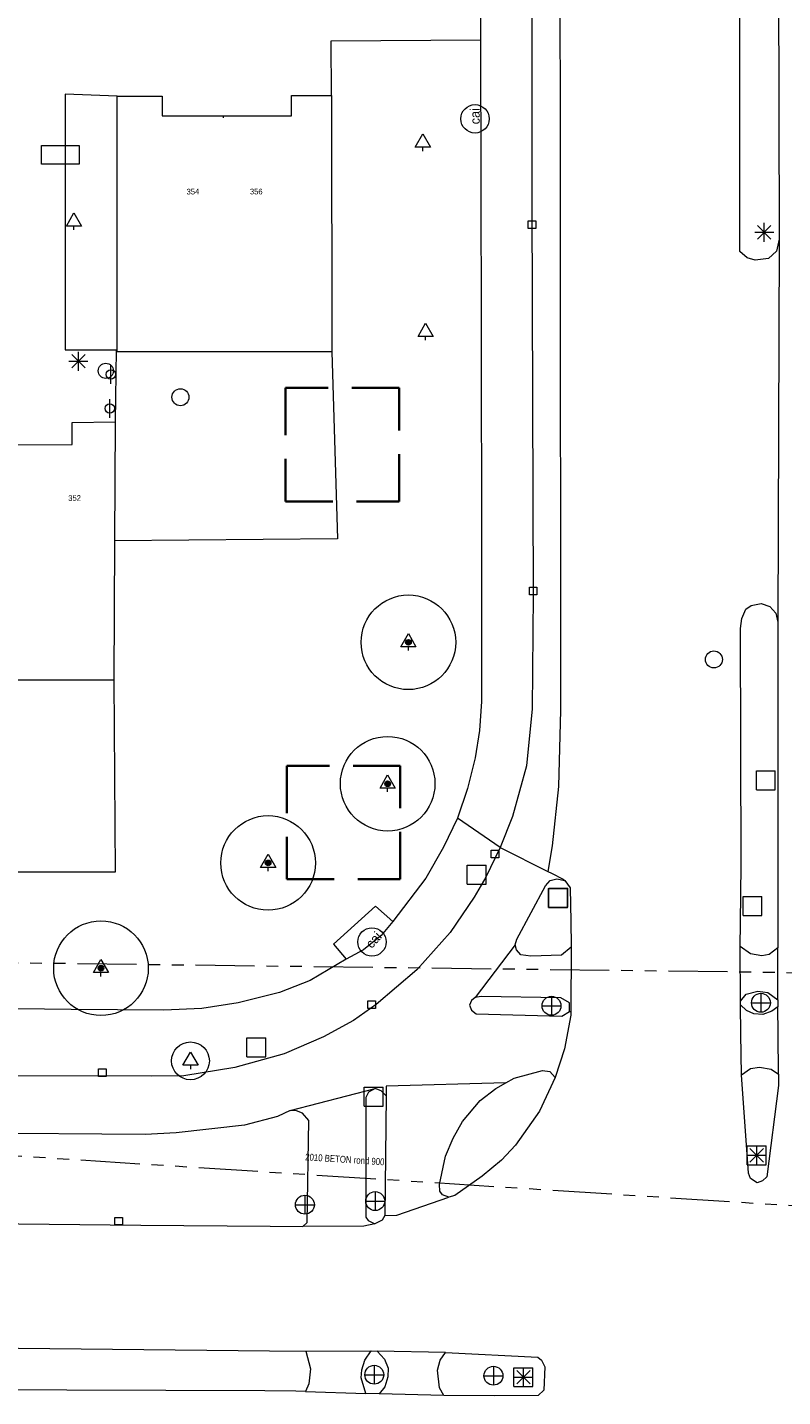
# Model space of a CAD drawing. Header units: millimetres. Extents: x 812 to 183790, y 13 to 580968.
# Tile 33 of 256: x 182393 to 182433, y 580811 to 580883. Entities that reach past the tile are written whole.
import ezdxf

# ---------------------------------------------------------------- set-up
doc = ezdxf.new("R2010")
doc.units = ezdxf.units.MM
doc.header["$LTSCALE"] = 5
for name, pattern in [('DASHED', [0.75, 0.5, -0.25]), ('DGN1', [336.0003, 0, -336.0003]), ('DGN2', [448.0004, 224.0002, -224.0002]), ('DGN3', [672.0006, 448.0004, -224.0002]), ('PHANTOM2', [1.25, 0.625, -0.125, 0.125, -0.125, 0.125, -0.125])]:
    doc.linetypes.add(name, pattern=pattern)
for name, color, linetype, lineweight in [('000 Specificaties_S', 252, 'Continuous', 13), ('046 GEMENGD STELSEL', 252, 'PHANTOM2', 0), ('047 HEMELWATER AFVOER', 252, 'PHANTOM2', 13), ('1-ALG-PERSING', 8, 'DASHED', 35), ('bank', 252, 'Continuous', 9), ('beheer openbare ruimte wegbeheer', 252, 'Continuous', 9), ('boom', 252, 'Continuous', 9), ('boomspiegelpunt', 7, 'Continuous', 0), ('brandkraan -put', 252, 'Continuous', 9), ('cai-kast', 252, 'Continuous', 9), ('hoofdgebouw', 252, 'Continuous', 9), ('huisnummerreeks BGT', 252, 'Continuous', 9), ('inspectie- rioolput', 252, 'Continuous', 9), ('kant verharding', 252, 'Continuous', 9), ('kolk', 252, 'Continuous', 9), ('lichtmast', 252, 'Continuous', 9), ('Scheiding draadraster lijn - uitbreiding populatie', 252, 'DGN3', 9), ('sluitlijn', 252, 'DGN3', 9), ('verkeersbordpaal', 252, 'Continuous', 9), ('verkeersregelinstallatiepaal', 252, 'Continuous', 9)]:
    doc.layers.add(name, color=color, linetype=linetype, lineweight=lineweight)
doc.layers.add('fietsenrek', color=7, linetype='Continuous', lineweight=0, true_color=0xe17000)
doc.layers.add('scheidingsmuur', color=1, linetype='DGN1', lineweight=13, true_color=0xff0000)
doc.styles.add('Arial Narrow', font='Arial Narrow.shx')
doc.styles.add('Styledgn000', font='dgn000.shx')

# ---------------------------------------------------------------- blocks, each defined once
blk = doc.blocks.new('SKOLK39')
at = {"layer": 'kolk', "color": 251, "linetype": 'Continuous', "lineweight": 0, "true_color": 0x696969, "flags": 128}
blk.add_lwpolyline([(-0.2, 0.4), (0.2, 0.4), (0.2, 0), (-0.2, 0), (-0.2, 0.4)], dxfattribs=at)
blk = doc.blocks.new('ZBANK4')
at = {"layer": 'bank', "color": 251, "linetype": 'Continuous', "lineweight": 0, "true_color": 0x696969}
for p, q in [((-1, 0.5), (1, 0.5)), ((-1, -0.5), (-1, 0.5)), ((1, 0.5), (1, -0.5))]:
    blk.add_line(p, q, dxfattribs=at)
at = {"layer": 'bank', "color": 251, "linetype": 'DGN2', "lineweight": 0, "true_color": 0x696969}
blk.add_line((1, -0.5), (-1, -0.5), dxfattribs=at)
blk = doc.blocks.new('PAAL7')
at = {"layer": 'verkeersbordpaal', "color": 251, "linetype": 'Continuous', "lineweight": 0, "true_color": 0x696969}
for p, q in [((-0.5, -0.5), (-0.5, 0.5)), ((-0.5, 0.5), (0.5, 0.5)), ((0.5, -0.5), (0.5, 0.5)), ((-0.5, -0.5), (0.5, -0.5))]:
    blk.add_line(p, q, dxfattribs=at)
blk = doc.blocks.new('LANTP37')
at = {"layer": 'lichtmast', "color": 251, "linetype": 'Continuous', "lineweight": 0, "true_color": 0x696969}
for p, q in [((-0.5, 0), (0.5, 0.001)), ((0.354, -0.354), (-0.354, 0.354)), ((-0.354, -0.354), (0.354, 0.354)), ((0, -0.5), (0, 0.5))]:
    blk.add_line(p, q, dxfattribs=at)
blk = doc.blocks.new('VERKL3')
at = {"layer": 'verkeersregelinstallatiepaal', "color": 251, "linetype": 'Continuous', "lineweight": 0, "true_color": 0x696969, "flags": 128}
for points in [[(-0.5, 0), (0.5, 0)], [(0, 0.5), (0, -0.5)]]:
    blk.add_lwpolyline(points, dxfattribs=at)
at = {"layer": 'verkeersregelinstallatiepaal', "color": 251, "linetype": 'Continuous', "lineweight": 0, "true_color": 0x696969}
blk.add_circle((0, 0), 0.5, dxfattribs=at)
blk = doc.blocks.new('LANTP54')
at = {"layer": 'lichtmast', "color": 251, "linetype": 'Continuous', "lineweight": 0, "true_color": 0x696969}
for p, q in [((-0.5, 0), (0.5, 0.001)), ((0.354, -0.354), (-0.354, 0.354)), ((-0.354, -0.354), (0.354, 0.354)), ((0, -0.5), (0, 0.5))]:
    blk.add_line(p, q, dxfattribs=at)
blk = doc.blocks.new('SKOLK155')
at = {"layer": 'kolk', "color": 251, "linetype": 'Continuous', "lineweight": 0, "true_color": 0x696969, "flags": 128}
blk.add_lwpolyline([(-0.2, 0.4), (0.2, 0.4), (0.2, 0), (-0.2, 0), (-0.2, 0.4)], dxfattribs=at)
blk = doc.blocks.new('SKOLK217')
at = {"layer": 'kolk', "color": 251, "linetype": 'Continuous', "lineweight": 0, "true_color": 0x696969, "flags": 128}
blk.add_lwpolyline([(-0.2, 0.4), (0.2, 0.4), (0.2, 0), (-0.2, 0), (-0.2, 0.4)], dxfattribs=at)
blk = doc.blocks.new('BOOM160')
at = {"layer": 'boom', "color": 251, "linetype": 'Continuous', "lineweight": 0, "true_color": 0x696969}
blk.add_line((0, -0.433), (0, -0.233), dxfattribs=at)
at = {"layer": 'boom', "color": 251, "linetype": 'Continuous', "lineweight": 0, "true_color": 0x696969, "flags": 128}
blk.add_lwpolyline([(-0.4, -0.233), (0, 0.467), (0.4, -0.233), (-0.4, -0.233)], dxfattribs=at)
blk = doc.blocks.new('BOOM173')
at = {"layer": 'boom', "color": 251, "linetype": 'Continuous', "lineweight": 0, "true_color": 0x696969}
blk.add_line((0, -0.433), (0, -0.233), dxfattribs=at)
at = {"layer": 'boom', "color": 251, "linetype": 'Continuous', "lineweight": 0, "true_color": 0x696969, "flags": 128}
blk.add_lwpolyline([(-0.4, -0.233), (0, 0.467), (0.4, -0.233), (-0.4, -0.233)], dxfattribs=at)
blk = doc.blocks.new('PAAL22')
at = {"layer": 'verkeersbordpaal', "color": 251, "linetype": 'Continuous', "lineweight": 0, "true_color": 0x696969}
for p, q in [((-0.5, -0.5), (-0.5, 0.5)), ((-0.5, 0.5), (0.5, 0.5)), ((0.5, -0.5), (0.5, 0.5)), ((-0.5, -0.5), (0.5, -0.5))]:
    blk.add_line(p, q, dxfattribs=at)
blk = doc.blocks.new('BRANDK19')
at = {"layer": 'brandkraan -put', "color": 251, "linetype": 'Continuous', "lineweight": 0, "true_color": 0x696969}
blk.add_circle((0, 0), 0.4, dxfattribs=at)
blk = doc.blocks.new('RIOOLP159')
at = {"layer": 'inspectie- rioolput', "color": 251, "linetype": 'Continuous', "lineweight": 0, "true_color": 0x696969}
blk.add_circle((0, 0), 0.9, dxfattribs=at)
blk = doc.blocks.new('PAAL39')
at = {"layer": 'verkeersbordpaal', "color": 251, "linetype": 'Continuous', "lineweight": 0, "true_color": 0x696969}
for p, q in [((-0.5, -0.5), (-0.5, 0.5)), ((-0.5, 0.5), (0.5, 0.5)), ((0.5, -0.5), (0.5, 0.5)), ((-0.5, -0.5), (0.5, -0.5))]:
    blk.add_line(p, q, dxfattribs=at)
blk = doc.blocks.new('VERKL14')
at = {"layer": 'verkeersregelinstallatiepaal', "color": 251, "linetype": 'Continuous', "lineweight": 0, "true_color": 0x696969, "flags": 128}
for points in [[(-0.5, 0), (0.5, 0)], [(0, 0.5), (0, -0.5)]]:
    blk.add_lwpolyline(points, dxfattribs=at)
at = {"layer": 'verkeersregelinstallatiepaal', "color": 251, "linetype": 'Continuous', "lineweight": 0, "true_color": 0x696969}
blk.add_circle((0, 0), 0.5, dxfattribs=at)
blk = doc.blocks.new('SKOLK500')
at = {"layer": 'kolk', "color": 251, "linetype": 'Continuous', "lineweight": 0, "true_color": 0x696969, "flags": 128}
blk.add_lwpolyline([(-0.2, 0.4), (0.2, 0.4), (0.2, 0), (-0.2, 0), (-0.2, 0.4)], dxfattribs=at)
blk = doc.blocks.new('BOOMKR64')
at = {"layer": 'boomspiegelpunt', "color": 251, "linetype": 'Continuous', "lineweight": 0, "true_color": 0x696969, "flags": 128}
for points in [[(-0.4, -0.233), (0, 0.467), (0.4, -0.233), (-0.4, -0.233)], [(0, -0.233), (0, -0.433)]]:
    blk.add_lwpolyline(points, dxfattribs=at)
at = {"layer": 'boomspiegelpunt', "color": 251, "linetype": 'Continuous', "lineweight": 0, "true_color": 0x696969}
blk.add_circle((0, 0), 1, dxfattribs=at)
blk = doc.blocks.new('PAAL55')
at = {"layer": 'verkeersbordpaal', "color": 251, "linetype": 'Continuous', "lineweight": 0, "true_color": 0x696969}
for p, q in [((-0.5, -0.5), (-0.5, 0.5)), ((-0.5, 0.5), (0.5, 0.5)), ((0.5, -0.5), (0.5, 0.5)), ((-0.5, -0.5), (0.5, -0.5))]:
    blk.add_line(p, q, dxfattribs=at)
blk = doc.blocks.new('PAAL62')
at = {"layer": 'verkeersbordpaal', "color": 251, "linetype": 'Continuous', "lineweight": 0, "true_color": 0x696969}
for p, q in [((-0.5, -0.5), (-0.5, 0.5)), ((-0.5, 0.5), (0.5, 0.5)), ((0.5, -0.5), (0.5, 0.5)), ((-0.5, -0.5), (0.5, -0.5))]:
    blk.add_line(p, q, dxfattribs=at)
blk = doc.blocks.new('BOOM485')
at = {"layer": 'boom', "color": 251, "linetype": 'Continuous', "lineweight": 0, "true_color": 0x696969}
blk.add_line((0, -0.433), (0, -0.233), dxfattribs=at)
at = {"layer": 'boom', "color": 251, "linetype": 'Continuous', "lineweight": 0, "true_color": 0x696969, "flags": 128}
blk.add_lwpolyline([(-0.4, -0.233), (0, 0.467), (0.4, -0.233), (-0.4, -0.233)], dxfattribs=at)
blk = doc.blocks.new('BOOM504')
at = {"layer": 'boom', "color": 251, "linetype": 'Continuous', "lineweight": 0, "true_color": 0x696969}
blk.add_line((0, -0.433), (0, -0.233), dxfattribs=at)
at = {"layer": 'boom', "color": 251, "linetype": 'Continuous', "lineweight": 0, "true_color": 0x696969, "flags": 128}
blk.add_lwpolyline([(-0.4, -0.233), (0, 0.467), (0.4, -0.233), (-0.4, -0.233)], dxfattribs=at)
blk = doc.blocks.new('SKOLK744')
at = {"layer": 'kolk', "color": 251, "linetype": 'Continuous', "lineweight": 0, "true_color": 0x696969, "flags": 128}
blk.add_lwpolyline([(-0.2, 0.4), (0.2, 0.4), (0.2, 0), (-0.2, 0), (-0.2, 0.4)], dxfattribs=at)
blk = doc.blocks.new('VERKL19')
at = {"layer": 'verkeersregelinstallatiepaal', "color": 251, "linetype": 'Continuous', "lineweight": 0, "true_color": 0x696969, "flags": 128}
for points in [[(-0.5, 0), (0.5, 0)], [(0, 0.5), (0, -0.5)]]:
    blk.add_lwpolyline(points, dxfattribs=at)
at = {"layer": 'verkeersregelinstallatiepaal', "color": 251, "linetype": 'Continuous', "lineweight": 0, "true_color": 0x696969}
blk.add_circle((0, 0), 0.5, dxfattribs=at)
blk = doc.blocks.new('FIETSK46')
at = {"layer": 'fietsenrek', "color": 251, "linetype": 'Continuous', "lineweight": 0, "true_color": 0x696969}
blk.add_line((0, -0.5), (0, 0.5), dxfattribs=at)
blk.add_circle((0, 0), 0.25, dxfattribs=at)
blk = doc.blocks.new('VERKL21')
at = {"layer": 'verkeersregelinstallatiepaal', "color": 251, "linetype": 'Continuous', "lineweight": 0, "true_color": 0x696969, "flags": 128}
for points in [[(-0.5, 0), (0.5, 0)], [(0, 0.5), (0, -0.5)]]:
    blk.add_lwpolyline(points, dxfattribs=at)
at = {"layer": 'verkeersregelinstallatiepaal', "color": 251, "linetype": 'Continuous', "lineweight": 0, "true_color": 0x696969}
blk.add_circle((0, 0), 0.5, dxfattribs=at)
blk = doc.blocks.new('SKOLK835')
at = {"layer": 'kolk', "color": 251, "linetype": 'Continuous', "lineweight": 0, "true_color": 0x696969, "flags": 128}
blk.add_lwpolyline([(-0.2, 0.4), (0.2, 0.4), (0.2, 0), (-0.2, 0), (-0.2, 0.4)], dxfattribs=at)
blk = doc.blocks.new('PAAL84')
at = {"layer": 'verkeersbordpaal', "color": 251, "linetype": 'Continuous', "lineweight": 0, "true_color": 0x696969}
for p, q in [((-0.5, -0.5), (-0.5, 0.5)), ((-0.5, 0.5), (0.5, 0.5)), ((0.5, -0.5), (0.5, 0.5)), ((-0.5, -0.5), (0.5, -0.5))]:
    blk.add_line(p, q, dxfattribs=at)
blk = doc.blocks.new('VERKL24')
at = {"layer": 'verkeersregelinstallatiepaal', "color": 251, "linetype": 'Continuous', "lineweight": 0, "true_color": 0x696969, "flags": 128}
for points in [[(-0.5, 0), (0.5, 0)], [(0, 0.5), (0, -0.5)]]:
    blk.add_lwpolyline(points, dxfattribs=at)
at = {"layer": 'verkeersregelinstallatiepaal', "color": 251, "linetype": 'Continuous', "lineweight": 0, "true_color": 0x696969}
blk.add_circle((0, 0), 0.5, dxfattribs=at)
blk = doc.blocks.new('PAAL91')
at = {"layer": 'verkeersbordpaal', "color": 251, "linetype": 'Continuous', "lineweight": 0, "true_color": 0x696969}
for p, q in [((-0.5, -0.5), (-0.5, 0.5)), ((-0.5, 0.5), (0.5, 0.5)), ((0.5, -0.5), (0.5, 0.5)), ((-0.5, -0.5), (0.5, -0.5))]:
    blk.add_line(p, q, dxfattribs=at)
blk = doc.blocks.new('FIETSK59')
at = {"layer": 'fietsenrek', "color": 251, "linetype": 'Continuous', "lineweight": 0, "true_color": 0x696969}
blk.add_line((0, -0.5), (0, 0.5), dxfattribs=at)
blk.add_circle((0, 0), 0.25, dxfattribs=at)
blk = doc.blocks.new('LANTP443')
at = {"layer": 'lichtmast', "color": 251, "linetype": 'Continuous', "lineweight": 0, "true_color": 0x696969}
for p, q in [((-0.5, 0), (0.5, 0.001)), ((0.354, -0.354), (-0.354, 0.354)), ((-0.354, -0.354), (0.354, 0.354)), ((0, -0.5), (0, 0.5))]:
    blk.add_line(p, q, dxfattribs=at)
blk = doc.blocks.new('BOOM736')
at = {"layer": 'boom', "color": 251, "linetype": 'Continuous', "lineweight": 0, "true_color": 0x696969}
blk.add_line((0, -0.433), (0, -0.233), dxfattribs=at)
at = {"layer": 'boom', "color": 251, "linetype": 'Continuous', "lineweight": 0, "true_color": 0x696969, "flags": 128}
blk.add_lwpolyline([(-0.4, -0.233), (0, 0.467), (0.4, -0.233), (-0.4, -0.233)], dxfattribs=at)
blk = doc.blocks.new('PAAL102')
at = {"layer": 'verkeersbordpaal', "color": 251, "linetype": 'Continuous', "lineweight": 0, "true_color": 0x696969}
for p, q in [((-0.5, -0.5), (-0.5, 0.5)), ((-0.5, 0.5), (0.5, 0.5)), ((0.5, -0.5), (0.5, 0.5)), ((-0.5, -0.5), (0.5, -0.5))]:
    blk.add_line(p, q, dxfattribs=at)
blk = doc.blocks.new('VERKL30')
at = {"layer": 'verkeersregelinstallatiepaal', "color": 251, "linetype": 'Continuous', "lineweight": 0, "true_color": 0x696969, "flags": 128}
for points in [[(-0.5, 0), (0.5, 0)], [(0, 0.5), (0, -0.5)]]:
    blk.add_lwpolyline(points, dxfattribs=at)
at = {"layer": 'verkeersregelinstallatiepaal', "color": 251, "linetype": 'Continuous', "lineweight": 0, "true_color": 0x696969}
blk.add_circle((0, 0), 0.5, dxfattribs=at)
blk = doc.blocks.new('CAITR80')
at = {"layer": 'cai-kast', "color": 251, "linetype": 'Continuous', "lineweight": 0, "true_color": 0x696969}
blk.add_circle((0, 0.023), 0.75, dxfattribs=at)
at = {"layer": 'cai-kast', "color": 251, "linetype": 'Continuous', "lineweight": 0, "true_color": 0x696969, "insert": (-0.001, 0.16), "char_height": 0.5, "attachment_point": 5, "rotation": 90.42769, "line_spacing_factor": 0.8, "style": 'Styledgn000'}
blk.add_mtext('{\\C251;cai}', dxfattribs=at)
blk = doc.blocks.new('BOOM792')
at = {"layer": 'boom', "color": 251, "linetype": 'Continuous', "lineweight": 0, "true_color": 0x696969}
blk.add_line((0, -0.433), (0, -0.233), dxfattribs=at)
at = {"layer": 'boom', "color": 251, "linetype": 'Continuous', "lineweight": 0, "true_color": 0x696969, "flags": 128}
blk.add_lwpolyline([(-0.4, -0.233), (0, 0.467), (0.4, -0.233), (-0.4, -0.233)], dxfattribs=at)
blk = doc.blocks.new('BOOM820')
at = {"layer": 'boom', "color": 251, "linetype": 'Continuous', "lineweight": 0, "true_color": 0x696969}
blk.add_line((0, -0.433), (0, -0.233), dxfattribs=at)
at = {"layer": 'boom', "color": 251, "linetype": 'Continuous', "lineweight": 0, "true_color": 0x696969, "flags": 128}
blk.add_lwpolyline([(-0.4, -0.233), (0, 0.467), (0.4, -0.233), (-0.4, -0.233)], dxfattribs=at)
blk = doc.blocks.new('PAAL112')
at = {"layer": 'verkeersbordpaal', "color": 251, "linetype": 'Continuous', "lineweight": 0, "true_color": 0x696969}
for p, q in [((-0.5, -0.5), (-0.5, 0.5)), ((-0.5, 0.5), (0.5, 0.5)), ((0.5, -0.5), (0.5, 0.5)), ((-0.5, -0.5), (0.5, -0.5))]:
    blk.add_line(p, q, dxfattribs=at)
blk = doc.blocks.new('RIOOLP469')
at = {"layer": 'inspectie- rioolput', "color": 251, "linetype": 'Continuous', "lineweight": 0, "true_color": 0x696969}
blk.add_circle((0, 0), 0.9, dxfattribs=at)
blk = doc.blocks.new('LANTP554')
at = {"layer": 'lichtmast', "color": 251, "linetype": 'Continuous', "lineweight": 0, "true_color": 0x696969}
for p, q in [((-0.5, 0), (0.5, 0.001)), ((0.354, -0.354), (-0.354, 0.354)), ((-0.354, -0.354), (0.354, 0.354)), ((0, -0.5), (0, 0.5))]:
    blk.add_line(p, q, dxfattribs=at)
blk = doc.blocks.new('CAITR89')
at = {"layer": 'cai-kast', "color": 251, "linetype": 'Continuous', "lineweight": 0, "true_color": 0x696969}
blk.add_circle((0.016, 0.017), 0.75, dxfattribs=at)
at = {"layer": 'cai-kast', "color": 251, "linetype": 'Continuous', "lineweight": 0, "true_color": 0x696969, "insert": (0.107, 0.12), "char_height": 0.5, "attachment_point": 5, "rotation": 48.26593, "line_spacing_factor": 0.8, "style": 'Styledgn000'}
blk.add_mtext('{\\C251;cai}', dxfattribs=at)
blk = doc.blocks.new('S0771')
at = {"ltscale": 0.1}
h = blk.add_hatch(color=256, dxfattribs=at)
edge = h.paths.add_edge_path()
edge.add_arc((0, 0), 0.15, 0, 360)
for radius in [2.5, 0.045]:
    blk.add_circle((0, 0), radius)
blk.add_circle((0, 0), 0.15, dxfattribs=at)
blk = doc.blocks.new('Ontvangkuip')
at = {"layer": '1-ALG-PERSING'}
blk.add_lwpolyline([(-0.818, 2.886), (-6.591, 1.249), (-4.954, -4.523), (0.818, -2.886)], close=True, dxfattribs=at)

msp = doc.modelspace()

# ---------------------------------------------------------------- linework, layer by layer
at = {"layer": '046 GEMENGD STELSEL', "flags": 128}
msp.add_lwpolyline([(182383.661, 580823.907), (182436.419, 580820.527)], dxfattribs=at)
at = {"layer": '047 HEMELWATER AFVOER', "flags": 128}
msp.add_lwpolyline([(182314.708, 580834.511), (182452.45, 580832.78)], dxfattribs=at)
at = {"layer": 'beheer openbare ruimte wegbeheer', "color": 251, "lineweight": 0, "true_color": 0x696969}
for points in [[(182421.443, 580904.234), (182421.486, 580873.624)], [(182421.486, 580873.624), (182421.498, 580846.874)], [(182433.066, 580871.782), (182432.989, 580851.53)], [(182421.498, 580846.874), (182421.386, 580842.837)], [(182421.386, 580842.837), (182421.064, 580839.704)], [(182418.313, 580839.612), (182416.043, 580841.174)], [(182421.064, 580839.704), (182420.834, 580838.358)]]:
    msp.add_lwpolyline(points, dxfattribs=at)
at = {"layer": 'beheer openbare ruimte wegbeheer', "color": 251, "lineweight": 0, "true_color": 0x696969, "flags": 128}
msp.add_lwpolyline([(182412.201, 580820.161), (182412.848, 580820.19), (182415.595, 580821.147)], dxfattribs=at)
at = {"layer": 'hoofdgebouw', "color": 251, "lineweight": 0, "true_color": 0x696969, "flags": 128}
for points in [[(182398.053, 580879.332), (182400.444, 580879.333), (182400.445, 580878.285), (182403.667, 580878.286)], [(182403.672, 580865.814), (182398.056, 580865.813), (182398.053, 580879.332)], [(182403.667, 580878.286), (182407.267, 580878.287), (182407.266, 580879.371), (182409.398, 580879.372)], [(182392.221, 580860.905), (182395.669, 580860.92), (182395.669, 580862.089), (182397.943, 580862.112)]]:
    msp.add_lwpolyline(points, dxfattribs=at)
at = {"layer": 'hoofdgebouw', "color": 251, "lineweight": 0, "true_color": 0x696969}
for points in [[(182409.398, 580879.372), (182409.402, 580865.816)], [(182409.402, 580865.816), (182403.672, 580865.814)], [(182397.943, 580862.112), (182397.913, 580855.836)], [(182397.913, 580855.836), (182397.877, 580848.466)], [(182397.877, 580848.466), (182392.202, 580848.465)]]:
    msp.add_lwpolyline(points, dxfattribs=at)
at = {"layer": 'kant verharding', "color": 251, "lineweight": 0, "true_color": 0x696969, "flags": 128}
for points in [[(182433.066, 580871.782), (182432.919, 580871.133), (182432.491, 580870.76), (182431.794, 580870.664), (182431.361, 580870.787), (182430.988, 580871.127), (182430.976, 580919.278), (182431.503, 580919.981), (182431.997, 580920.063), (182432.736, 580919.944), (182432.943, 580919.514)], [(182416.99, 580831.688), (182416.786, 580831.537), (182416.683, 580831.283), (182416.784, 580831.028), (182417.038, 580830.824), (182421.56, 580830.707), (182421.968, 580830.96), (182421.969, 580831.417), (182421.513, 580831.673), (182417.295, 580831.738)], [(182431.065, 580827.596), (182431.536, 580827.948), (182432.017, 580828.016), (182432.641, 580827.896), (182433.018, 580827.645), (182433.031, 580827.035), (182432.406, 580822.214), (182432.179, 580822.008), (182431.901, 580821.905), (182431.543, 580822.129), (182431.438, 580822.408)], [(182415.418, 580812.934), (182420.293, 580812.681), (182420.497, 580812.531), (182420.666, 580812.176), (182420.614, 580810.944), (182420.313, 580810.661), (182417.986, 580810.637), (182415.321, 580810.653), (182415.099, 580811.054), (182415.001, 580811.993), (182415.136, 580812.516)]]:
    msp.add_lwpolyline(points, close=True, dxfattribs=at)
for points in [[(182419.96, 580904.46), (182419.986, 580873.623), (182420.054, 580852.978), (182419.999, 580846.955), (182419.699, 580843.942), (182418.951, 580841.266), (182418.313, 580839.612), (182420.834, 580838.358), (182421.026, 580838.262), (182421.64, 580837.951), (182421.719, 580837.877)], [(182417.261, 580884.599), (182417.265, 580882.311)], [(182409.398, 580879.372), (182409.377, 580882.253), (182417.265, 580882.311), (182417.296, 580867.078), (182417.315, 580854.933), (182417.315, 580847.336), (182417.218, 580845.802), (182416.977, 580844.359), (182416.586, 580842.742), (182416.043, 580841.174), (182415.309, 580839.629), (182414.372, 580838.007), (182412.629, 580835.702), (182411.719, 580836.52), (182409.503, 580834.504), (182410.172, 580833.722), (182408.265, 580832.598), (182406.644, 580831.959), (182404.453, 580831.405), (182402.536, 580831.106), (182400.518, 580831.023), (182395.626, 580831.051), (182375.842, 580831.301)], [(182398.053, 580879.332), (182395.301, 580879.441), (182395.301, 580865.922), (182398.004, 580865.922), (182397.943, 580862.112)], [(182433.018, 580827.645), (182433, 580829.765), (182432.987, 580831.207), (182432.674, 580830.97), (182432.193, 580830.787), (182431.723, 580830.834), (182431.327, 580831.008), (182431.014, 580831.302), (182431.013, 580831.5), (182431.318, 580831.872), (182431.927, 580832.03), (182432.461, 580831.959), (182432.988, 580831.572), (182432.994, 580834.314), (182432.53, 580833.967), (182432.136, 580833.9), (182431.551, 580833.995), (182430.998, 580834.392), (182431.006, 580835.643), (182431.047, 580838.679), (182431.011, 580851.193), (182431.094, 580851.715), (182431.293, 580852.212), (182431.583, 580852.419), (182432.115, 580852.513), (182432.561, 580852.364), (182432.883, 580851.999), (182432.989, 580851.53), (182432.994, 580834.314)], [(182418.313, 580839.612), (182417.548, 580838.051), (182416.936, 580837.003), (182415.671, 580835.135), (182413.9, 580833.149), (182411.746, 580831.323), (182410.547, 580830.485), (182408.968, 580829.607), (182406.881, 580828.709), (182404.283, 580827.998), (182401.582, 580827.552), (182399.879, 580827.535), (182388.267, 580827.548), (182369.716, 580827.759), (182331.596, 580828.312), (182320.134, 580828.403), (182314.708, 580828.445)], [(182422.057, 580834.344), (182421.553, 580833.923), (182419.927, 580833.881), (182419.394, 580833.94), (182419.175, 580834.205), (182419.108, 580834.483), (182419.194, 580834.776), (182420.703, 580837.586), (182420.954, 580837.881), (182421.297, 580837.961), (182421.719, 580837.877), (182422, 580837.485), (182422.037, 580835.705), (182422.056, 580834.423), (182422.057, 580834.344), (182422.044, 580830.96), (182422.043, 580830.765), (182421.717, 580828.982), (182421.223, 580827.462)], [(182412.014, 580834.972), (182411.081, 580834.214)], [(182431.013, 580831.5), (182430.998, 580834.392)], [(182432.988, 580831.572), (182432.987, 580831.207)], [(182431.065, 580827.596), (182431.035, 580829.775), (182431.014, 580831.302)], [(182418.612, 580827.188), (182419.052, 580827.432), (182420.547, 580827.84), (182420.941, 580827.78), (182421.223, 580827.462), (182420.39, 580825.679), (182419.112, 580823.887), (182418.371, 580823.093), (182417.351, 580822.244), (182415.913, 580821.226), (182415.595, 580821.147), (182415.264, 580821.258), (182415.122, 580821.447), (182415.094, 580821.802), (182415.409, 580823.305), (182415.818, 580824.249), (182416.318, 580825.131), (182417.246, 580826.245), (182418.079, 580826.888), (182418.612, 580827.188), (182412.284, 580827.009), (182412.277, 580826.488), (182412.02, 580826.766), (182411.702, 580826.876), (182411.347, 580826.682), (182411.21, 580826.402), (182411.198, 580820.075), (182411.326, 580819.898), (182411.672, 580819.735), (182411.1, 580819.603), (182407.867, 580819.594), (182408.1, 580819.802), (182408.186, 580825.19), (182407.852, 580825.58), (182407.546, 580825.704), (182407.203, 580825.714), (182406.533, 580825.402), (182404.796, 580824.953), (182401.18, 580824.537), (182399.542, 580824.458), (182390.381, 580824.519)], [(182412.277, 580826.488), (182412.201, 580820.161), (182412.063, 580819.917), (182411.672, 580819.735)], [(182314.708, 580820.563), (182326.822, 580820.414), (182341.447, 580820.214), (182358.383, 580820.101), (182378.319, 580819.89), (182399.31, 580819.653), (182406.146, 580819.606), (182407.867, 580819.594)], [(182314.708, 580814.046), (182319.364, 580814.014), (182327.864, 580813.906), (182339.987, 580813.809), (182347.814, 580813.696), (182353.456, 580813.676), (182360.698, 580813.542), (182370.774, 580813.451), (182387.826, 580813.212), (182406.118, 580813.013), (182408.025, 580812.992), (182408.28, 580812.067), (182408.199, 580811.265), (182408.013, 580810.873), (182407.503, 580810.891), (182405.857, 580810.899), (182390.135, 580810.961), (182363.961, 580811.199), (182340.214, 580811.461), (182327.202, 580811.562), (182321.995, 580811.409), (182316.207, 580810.793), (182314.708, 580810.597)], [(182408.025, 580812.992), (182411.492, 580813.009)], [(182415.418, 580812.934), (182411.811, 580813.003), (182412.188, 580812.576), (182412.383, 580812.108), (182412.375, 580811.638), (182412.202, 580811.115), (182411.913, 580810.737), (182411.205, 580810.761), (182410.965, 580811.586), (182410.986, 580812.005), (182411.159, 580812.515), (182411.492, 580813.009), (182411.811, 580813.003)], [(182408.013, 580810.873), (182411.205, 580810.761)], [(182415.321, 580810.653), (182411.913, 580810.737)]]:
    msp.add_lwpolyline(points, dxfattribs=at)
at = {"layer": 'Scheiding draadraster lijn - uitbreiding populatie', "color": 251, "lineweight": 0, "true_color": 0x696969, "flags": 128}
for points in [[(182409.402, 580865.816), (182409.715, 580855.937), (182397.913, 580855.836)], [(182397.877, 580848.466), (182397.958, 580838.325), (182314.708, 580838.283)]]:
    msp.add_lwpolyline(points, dxfattribs=at)
at = {"layer": 'scheidingsmuur', "color": 251, "lineweight": 0, "ltscale": 0.1, "true_color": 0x696969}
msp.add_lwpolyline([(182403.667, 580878.286), (182403.672, 580865.814)], dxfattribs=at)
at = {"layer": 'sluitlijn', "color": 251, "lineweight": 0, "true_color": 0x696969}
for points in [[(182412.629, 580835.702), (182412.014, 580834.972)], [(182419.108, 580834.483), (182416.99, 580831.688)], [(182411.081, 580834.214), (182410.172, 580833.722)], [(182421.968, 580830.96), (182422.044, 580830.96)], [(182407.203, 580825.714), (182411.702, 580826.876)]]:
    msp.add_lwpolyline(points, dxfattribs=at)

# ---------------------------------------------------------------- block references
at = {"color": 251, "linetype": 'Continuous', "lineweight": 0, "true_color": 0x696969}
for name, p in [('CAITR80', (182416.979, 580878.11)), ('BOOM820', (182414.222, 580876.866)), ('ZBANK4', (182395.053, 580876.232)), ('BOOM792', (182395.772, 580872.691)), ('SKOLK39', (182419.989, 580872.343)), ('LANTP443', (182432.27, 580872.135)), ('BOOM173', (182414.367, 580866.866)), ('LANTP37', (182396.007, 580865.322)), ('BRANDK19', (182397.456, 580864.814)), ('FIETSK59', (182397.721, 580864.623)), ('FIETSK46', (182397.666, 580862.824)), ('SKOLK217', (182420.054, 580852.978)), ('BOOM485', (182413.456, 580850.466)), ('BOOM736', (182412.359, 580842.99)), ('PAAL102', (182432.356, 580843.172)), ('SKOLK500', (182418.034, 580839.071)), ('BOOM504', (182406.038, 580838.804)), ('PAAL91', (182417.068, 580838.188)), ('PAAL55', (182421.365, 580836.95)), ('PAAL39', (182421.378, 580836.966)), ('PAAL84', (182431.648, 580836.532)), ('CAITR89', (182411.512, 580834.611)), ('BOOM160', (182397.201, 580833.241)), ('SKOLK155', (182411.511, 580831.111)), ('VERKL14', (182421.022, 580831.255)), ('VERKL24', (182432.095, 580831.413)), ('BOOMKR64', (182401.932, 580828.341)), ('PAAL7', (182405.42, 580829.059)), ('SKOLK835', (182397.271, 580827.516)), ('PAAL62', (182411.616, 580826.457)), ('LANTP54', (182431.87, 580823.351)), ('PAAL22', (182431.87, 580823.351)), ('VERKL19', (182411.701, 580820.93)), ('VERKL30', (182407.984, 580820.74)), ('SKOLK744', (182398.14, 580819.67)), ('VERKL3', (182411.651, 580811.754)), ('VERKL21', (182417.951, 580811.701)), ('PAAL112', (182419.538, 580811.625)), ('LANTP554', (182419.538, 580811.625))]:
    msp.add_blockref(name, p, dxfattribs=at)
at = {"linetype": 'Continuous', "lineweight": 0, "xscale": 0.5, "yscale": 0.5}
for name, p in [('RIOOLP159', (182401.4, 580863.42)), ('RIOOLP469', (182429.61, 580849.56))]:
    msp.add_blockref(name, p, dxfattribs=at)
at = {"layer": '1-ALG-PERSING', "ltscale": 0.3, "rotation": 344.1672512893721}
for p in [(182412.961, 580860.911), (182413.026, 580840.942)]:
    msp.add_blockref('Ontvangkuip', p, dxfattribs=at)
at = {"layer": 'boom', "linetype": 'Continuous', "lineweight": 13}
for p in [(182413.456, 580850.466), (182412.359, 580842.99), (182406.038, 580838.804), (182397.201, 580833.241)]:
    msp.add_blockref('S0771', p, dxfattribs=at)

# ---------------------------------------------------------------- texts
at = {"layer": '000 Specificaties_S', "insert": (182410.095, 580823.132), "char_height": 0.36, "attachment_point": 5, "rotation": 356.33429, "line_spacing_factor": 0.6, "style": 'Arial Narrow'}
msp.add_mtext('2010 BETON rond 900', dxfattribs=at)
at = {"layer": 'huisnummerreeks BGT', "color": 251, "linetype": 'Continuous', "lineweight": 0, "true_color": 0x696969, "char_height": 0.3, "attachment_point": 5, "line_spacing_factor": 0.8, "style": 'Styledgn000'}
for s, insert in [('{\\C251;354}', (182402.062, 580874.285)), ('{\\C251;356}', (182405.411, 580874.287))]:
    msp.add_mtext(s, dxfattribs=dict(at, insert=insert))
at = {"layer": 'huisnummerreeks BGT', "color": 251, "linetype": 'Continuous', "lineweight": 0, "true_color": 0x696969, "insert": (182395.807, 580858.09), "char_height": 0.3, "attachment_point": 5, "rotation": 0.5, "line_spacing_factor": 0.8, "style": 'Styledgn000'}
msp.add_mtext('{\\C251;352}', dxfattribs=at)

doc.saveas('drawing.dxf')
